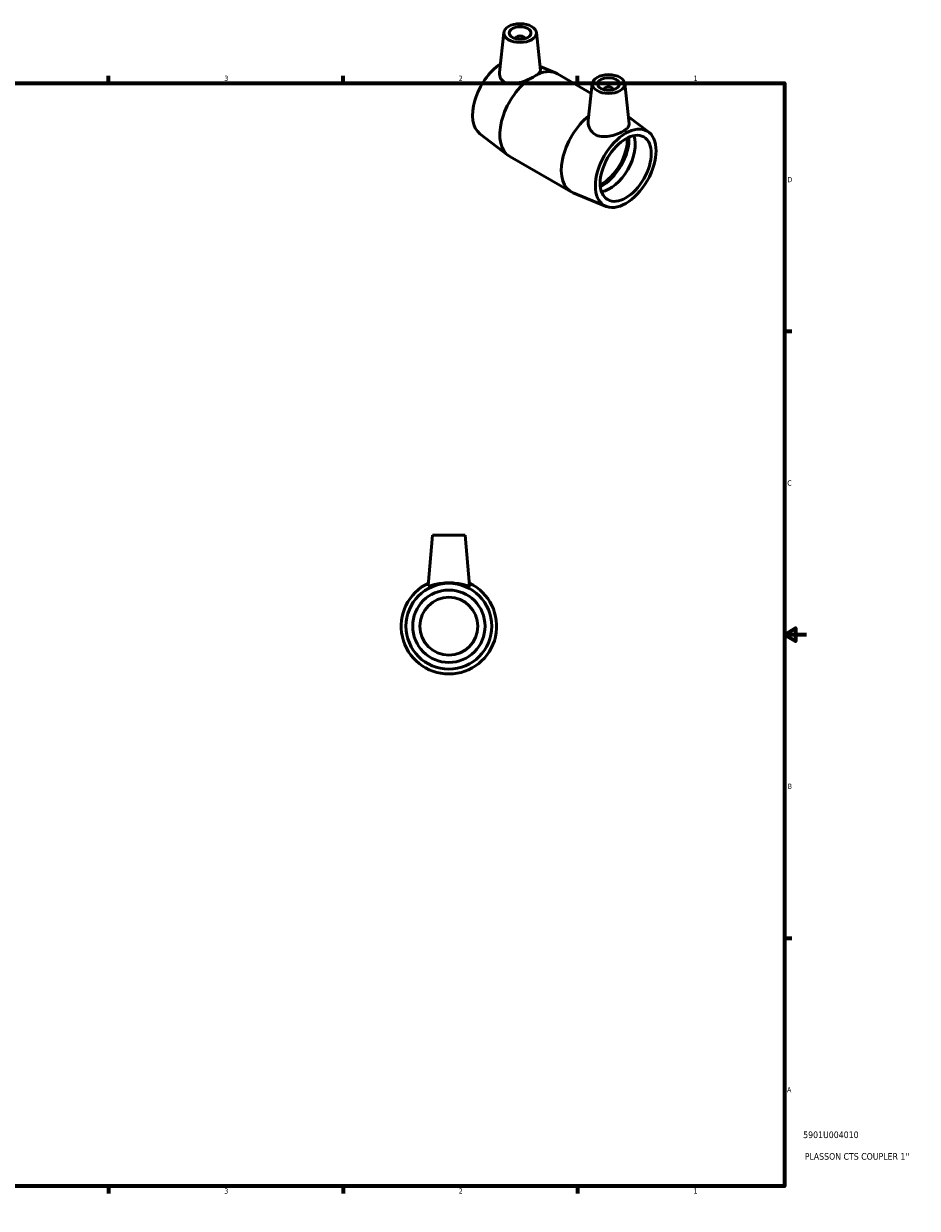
# Model space of a CAD drawing. Header units: inches. Extents: x 0.1 to 35.9, y 0.6 to 25.4.
# Tile 3 of 3: x 19.7 to 35.9, y 0.6 to 22.1. Entities that reach past the tile are written whole.
import ezdxf

# ---------------------------------------------------------------- set-up
doc = ezdxf.new("R2010")
doc.units = ezdxf.units.IN
doc.header["$MEASUREMENT"] = 0
for name, color, linetype, lineweight in [('Border (ANSI)', 7, 'Continuous', 70), ('Title (ANSI)', 7, 'Continuous', 50), ('Visible (ANSI)', 7, 'Continuous', 50)]:
    doc.layers.add(name, color=color, linetype=linetype, lineweight=lineweight)
doc.styles.add('Note Text (ANSI)', font='tahoma.ttf')
doc.styles.add('Text Style29', font='tahoma.ttf')

# ---------------------------------------------------------------- blocks, each defined once
blk = doc.blocks.new('Borders Default Border')
at = {"layer": 'Border (ANSI)'}
for p, q in [((4.25, 21), (4.25, 21.134)), ((8.5, 21), (8.5, 21.134)), ((12.75, 21), (12.75, 21.134)), ((21.25, 21), (21.25, 21.134)), ((25.5, 21), (25.5, 21.134)), ((29.75, 21), (29.75, 21.134)), ((0.5, 16.5), (0.366, 16.5)), ((33.5, 16.5), (33.634, 16.5)), ((0.5, 5.5), (0.366, 5.5)), ((33.5, 5.5), (33.634, 5.5)), ((4.25, 1), (4.25, 0.866)), ((8.5, 1), (8.5, 0.866)), ((12.75, 1), (12.75, 0.866)), ((21.25, 1), (21.25, 0.866)), ((25.5, 1), (25.5, 0.866)), ((29.75, 1), (29.75, 0.866))]:
    blk.add_line(p, q, dxfattribs=at)
at = {"layer": 'Border (ANSI)', "flags": 128}
for points in [[(17, 21.4), (17, 21), (16.885, 21.2), (17.115, 21.2), (17, 21)], [(0.5, 1), (0.5, 21), (33.5, 21), (33.5, 1), (0.5, 1)], [(0.1, 11), (0.5, 11), (0.3, 11.115), (0.3, 10.885), (0.5, 11)], [(33.9, 11), (33.5, 11), (33.7, 11.115), (33.7, 10.885), (33.5, 11)], [(17, 0.6), (17, 1), (16.885, 0.8), (17.115, 0.8), (17, 1)]]:
    blk.add_lwpolyline(points, dxfattribs=at)
at = {"layer": 'Border (ANSI)', "color": 5, "true_color": 0x0000ff, "char_height": 0.0945, "attachment_point": 7, "style": 'Note Text (ANSI)'}
for s, insert in [('8', (2.094, 21.038)), ('7', (6.346, 21.04)), ('6', (10.595, 21.038)), ('5', (14.847, 21.038)), ('4', (19.092, 21.04)), ('3', (23.346, 21.038)), ('2', (27.596, 21.04)), ('1', (31.854, 21.04)), ('D', (0.378, 19.203)), ('D', (33.553, 19.203)), ('C', (0.378, 13.701)), ('C', (33.552, 13.701)), ('B', (0.384, 8.203)), ('B', (33.558, 8.203)), ('A', (0.373, 2.703)), ('A', (33.547, 2.703)), ('8', (2.094, 0.863)), ('7', (6.346, 0.866)), ('6', (10.595, 0.864)), ('5', (14.847, 0.864)), ('4', (19.092, 0.866)), ('3', (23.346, 0.864)), ('2', (27.596, 0.866)), ('1', (31.854, 0.866))]:
    blk.add_mtext(s, dxfattribs=dict(at, insert=insert))
blk = doc.blocks.new('Title Blocks ANSI - Large')
at = {"layer": 'Title (ANSI)', "color": 5, "true_color": 0x0000ff, "style": 'Text Style29'}
for tag, p in [('PART_NUMBER_001', (0.341, 0.873)), ('DESCRIPTION_001', (0.369, 0.481))]:
    blk.add_attdef(tag, p, '', height=0.12, dxfattribs=at)

msp = doc.modelspace()

# ---------------------------------------------------------------- linework, layer by layer
at = {"layer": 'Visible (ANSI)'}
for p, q in [((28.414, 21.917), (28.336, 21.19)), ((29.004, 21.917), (29.077, 21.231)), ((28.63, 21.81), (28.63, 21.803)), ((28.788, 21.81), (28.788, 21.803)), ((29.07, 21.298), (29.35, 21.184)), ((29.385, 21.166), (29.998, 20.814)), ((30.018, 20.994), (29.946, 20.319)), ((30.234, 20.88), (30.234, 20.887)), ((30.391, 20.88), (30.391, 20.887)), ((30.607, 20.994), (30.686, 20.26)), ((31.042, 20.11), (30.671, 20.396)), ((27.979, 20.082), (28.49, 19.689)), ((28.522, 19.667), (29.636, 19.026)), ((30.267, 18.765), (29.671, 19.009)), ((27.123, 12.803), (27.043, 11.89)), ((27.713, 12.803), (27.123, 12.803)), ((27.713, 12.803), (27.793, 11.89))]:
    msp.add_line(p, q, dxfattribs=at)
for radius in [0.778, 0.656, 0.524]:
    msp.add_circle((27.418, 11.153), radius, dxfattribs=at)
msp.add_arc((27.418, 11.153), 0.865, 115.4184, 64.5816, dxfattribs=at)
for centre, major_axis, ratio in [((28.709, 21.907), (-0.295, 0), 0.575862), ((28.709, 21.907), (0.197, 0), 0.575862), ((30.313, 20.983), (-0.295, 0), 0.575862), ((30.313, 20.983), (-0.197, 0), 0.575862), ((30.624, 19.455), (0.388, 0.675), 0.578093), ((30.624, 19.455), (0.327, 0.568), 0.578093)]:
    msp.add_ellipse(centre, major_axis=major_axis, ratio=ratio, dxfattribs=at)
for centre, major_axis, ratio, start_param, end_param in [((28.709, 21.81), (-0.0787, 0), 0.575862, 2.972903, 6.451874), ((28.397, 20.738), (-0.388, -0.675), 0.578093, 4.005223, 6.205287), ((28.954, 20.417), (-0.432, -0.75), 0.578093, 4.056623, 6.283185), ((28.954, 20.417), (0.432, 0.75), 0.578093, 0, 0.651899), ((30.313, 20.887), (-0.0787, 0), 0.575862, 2.972903, 6.451874), ((30.068, 19.776), (-0.432, -0.75), 0.578093, 4.110488, 6.361084), ((30.189, 19.706), (0.327, 0.568), 0.578093, 3.866684, 5.558094), ((30.189, 19.706), (0.349, 0.606), 0.578093, 3.876385, 5.548393), ((30.334, 19.622), (0.327, 0.568), 0.578093, 3.599571, 5.825207)]:
    msp.add_ellipse(centre, major_axis=major_axis, ratio=ratio, start_param=start_param, end_param=end_param, dxfattribs=at)
for points, knots in [([(28.428, 21.015), (28.398, 21.03), (28.373, 21.055), (28.34, 21.113), (28.334, 21.147), (28.335, 21.183), (28.336, 21.186), (28.336, 21.19)], [5.7958473, 5.7958473, 5.7958473, 5.7958473, 6.1404566, 6.1404566, 6.4850659, 6.4850659, 6.5237438, 6.5237438, 6.5237438, 6.5237438]), ([(28.874, 21.072), (28.863, 21.067), (28.852, 21.062), (28.795, 21.038), (28.745, 21.021), (28.65, 20.997), (28.599, 20.988), (28.505, 20.989), (28.462, 20.997), (28.428, 21.015)], [4.569286, 4.569286, 4.569286, 4.569286, 4.656008, 4.656008, 5.027702, 5.027702, 5.411775, 5.411775, 5.795847, 5.795847, 5.795847, 5.795847]), ([(28.874, 21.072), (28.908, 21.087), (28.94, 21.103), (28.992, 21.134), (29.016, 21.149), (29.034, 21.164)], [1.2265615, 1.2265615, 1.2265615, 1.2265615, 1.5115347, 1.5115347, 1.7965079, 1.7965079, 1.7965079, 1.7965079]), ([(29.077, 21.231), (29.077, 21.23), (29.077, 21.229), (29.077, 21.213), (29.068, 21.196), (29.045, 21.173), (29.04, 21.169), (29.034, 21.164)], [9.3050451, 9.3050451, 9.3050451, 9.3050451, 9.3367702, 9.3367702, 9.7084651, 9.7084651, 9.7951868, 9.7951868, 9.7951868, 9.7951868]), ([(30.063, 20.073), (30.026, 20.097), (29.995, 20.131), (29.954, 20.208), (29.944, 20.252), (29.944, 20.301), (29.945, 20.31), (29.946, 20.319)], [5.7958473, 5.7958473, 5.7958473, 5.7958473, 6.1799198, 6.1799198, 6.5639922, 6.5639922, 6.6516478, 6.6516478, 6.6516478, 6.6516478]), ([(30.686, 20.26), (30.686, 20.255), (30.686, 20.251), (30.684, 20.227), (30.674, 20.206), (30.635, 20.165), (30.607, 20.145), (30.542, 20.108), (30.502, 20.089), (30.413, 20.056), (30.366, 20.043), (30.276, 20.029), (30.228, 20.026), (30.138, 20.038), (30.096, 20.052), (30.063, 20.073)], [3.633641, 3.633641, 3.633641, 3.633641, 3.712288, 3.712288, 4.060873, 4.060873, 4.409458, 4.409458, 4.758044, 4.758044, 5.106629, 5.106629, 5.451238, 5.451238, 5.795847, 5.795847, 5.795847, 5.795847]), ([(27.793, 11.89), (27.793, 11.889), (27.793, 11.889), (27.79, 11.884), (27.779, 11.884), (27.738, 11.892), (27.709, 11.9), (27.644, 11.915), (27.602, 11.924), (27.512, 11.936), (27.464, 11.94), (27.372, 11.94), (27.324, 11.936), (27.234, 11.924), (27.192, 11.915), (27.127, 11.9), (27.098, 11.892), (27.057, 11.884), (27.045, 11.884), (27.043, 11.888)], [2.967377, 2.967377, 2.967377, 2.967377, 3.023069, 3.023069, 3.367679, 3.367679, 3.712288, 3.712288, 4.060873, 4.060873, 4.409458, 4.409458, 4.758044, 4.758044, 5.106629, 5.106629, 5.451238, 5.451238, 5.795847, 5.795847, 5.795847, 5.795847])]:
    msp.add_open_spline(points, degree=3, knots=knots, dxfattribs=at)
msp.add_open_spline([(27.043, 11.888), (27.043, 11.889), (27.043, 11.889), (27.043, 11.89)], degree=3, dxfattribs=at)

# ---------------------------------------------------------------- block references
msp.add_blockref('Borders Default Border', (0, 0))
msp.add_blockref('Title Blocks ANSI - Large', (33.5, 1)).add_auto_attribs({'PART_NUMBER_001': '5901U004010', 'DESCRIPTION_001': "PLASSON CTS COUPLER 1''"})

doc.saveas('drawing.dxf')
